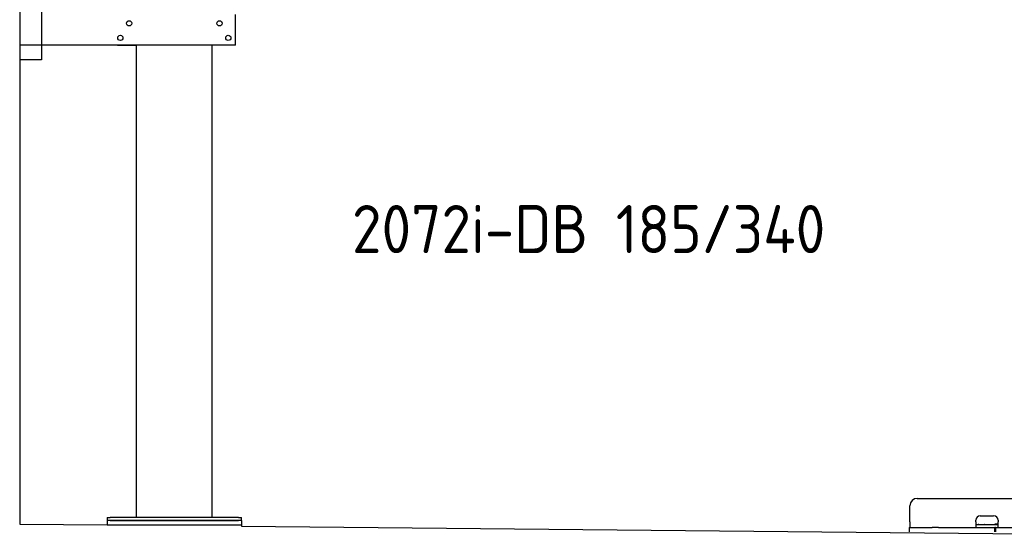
# Model space of a CAD drawing. Header units: millimetres. Extents: x 1073 to 6773, y 6091 to 11516.
# Tile 1 of 5: x 1073 to 4448, y 6231 to 7995. Entities that reach past the tile are written whole.
import ezdxf

# ---------------------------------------------------------------- set-up
doc = ezdxf.new("R2010")
doc.units = ezdxf.units.MM
doc.layers.get('0').update_dxf_attribs({"lineweight": 25})
doc.styles.add('STANDARD-1', font='arial.ttf')

msp = doc.modelspace()

# ---------------------------------------------------------------- linework, layer by layer
for p, q in [((1072.8, 11015.9), (1072.8, 6265.9)), ((1147.8, 8063), (1147.8, 7858)), ((1812.8, 7908), (1812.8, 8013)), ((1812.8, 7908), (1072.8, 7908)), ((1407.8, 7908), (1470.8, 7908)), ((1472.8, 6288), (1472.8, 7908)), ((1732.8, 6288), (1732.8, 7908)), ((1797.8, 7908), (1734.8, 7908)), ((1147.8, 7858), (1072.8, 7858)), ((4149, 6354), (4689, 6354)), ((4124, 6274), (4124, 6329)), ((1372.8, 6288), (1372.8, 6278)), ((1372.8, 6288), (1382.8, 6288)), ((1372.8, 6278), (1372.8, 6263)), ((1832.8, 6278), (1372.8, 6278)), ((1822.8, 6288), (1382.8, 6288)), ((1382.8, 6278), (1822.8, 6278)), ((1822.8, 6288), (1832.8, 6288)), ((1832.8, 6278), (1832.8, 6288)), ((1832.8, 6278), (1832.8, 6263)), ((4350, 6274), (4350, 6279)), ((4365, 6294), (4411, 6294)), ((4426, 6279), (4426, 6274)), ((1072.8, 6265.9), (1372.8, 6263)), ((1372.8, 6263), (1832.8, 6263)), ((1832.8, 6263), (1832.8, 6258.6)), ((1832.8, 6258.6), (4717.8, 6230.9)), ((4121.5, 6254), (4131.5, 6254)), ((4121.5, 6254), (4121.5, 6239)), ((4124, 6274), (4124, 6254)), ((4131.5, 6254), (4178, 6254)), ((4178, 6254), (4187.6, 6254)), ((4187.6, 6254), (4200.6, 6254)), ((4222.4, 6254), (4200.6, 6254)), ((4222.4, 6254), (4235.5, 6254)), ((4235.5, 6254), (4245.1, 6254)), ((4245.1, 6254), (4405.5, 6254)), ((4350, 6274), (4350, 6254)), ((4352, 6264), (4350, 6264)), ((4352, 6264), (4424, 6264)), ((4405.5, 6254), (4415.5, 6254)), ((4417.5, 6254), (4415.5, 6254)), ((4415.5, 6239), (4415.5, 6254)), ((4416, 6266), (4417, 6266)), ((4426, 6266), (4417, 6266)), ((4417.5, 6254), (4427.5, 6254)), ((4417.5, 6254), (4417.5, 6239)), ((4423, 6266), (4423, 6265)), ((4423, 6264), (4423, 6265)), ((4426, 6264), (4424, 6264)), ((4426, 6254), (4426, 6274)), ((4427.5, 6254), (4633, 6254))]:
    msp.add_line(p, q)
for centre in [(1447.8, 7983), (1757.8, 7983), (1417.8, 7933), (1787.8, 7933)]:
    msp.add_circle(centre, 9)
for centre, radius, start, end in [((4149, 6329), 25, 90, 180), ((4365, 6279), 15, 90, 180), ((4411, 6279), 15, 0, 90), ((4357.3, 6265), 1, 270, 330), ((4359, 6264), 1, 0, 150), ((4379, 6264), 1, 30, 180), ((4380.8, 6265), 1, 210, 270), ((4414, 6265), 1, 270, 0), ((4416, 6265), 1, 90, 180)]:
    msp.add_arc(centre, radius, start, end)

# ---------------------------------------------------------------- texts
at = {"insert": (2211.7, 7360), "char_height": 165, "width": 2051.959, "attachment_point": 1, "style": 'STANDARD-1'}
msp.add_mtext('\\pt330;{\\Fisocp2|c0;2072i-DB 185/340}', dxfattribs=at)

doc.saveas('drawing.dxf')
